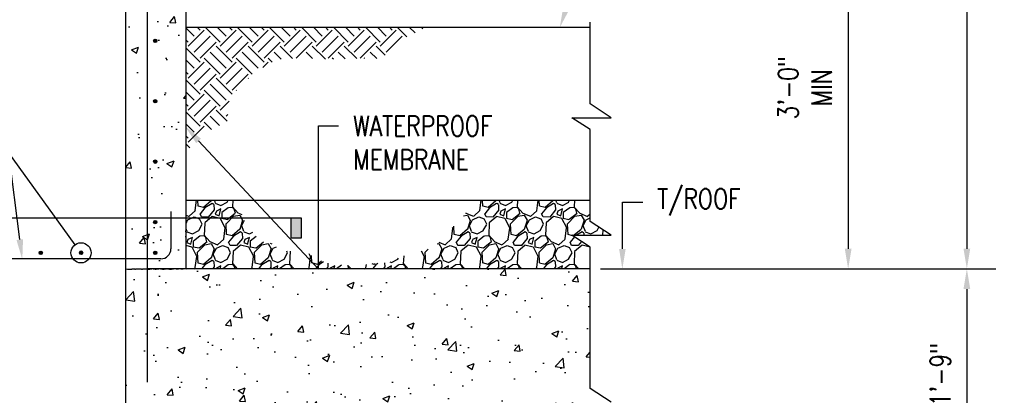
# Model space of a CAD drawing. Header units: inches. Extents: x 724 to 1800, y 17 to 339.
# Tile 6 of 33: x 891 to 989, y 125 to 162. Entities that reach past the tile are written whole.
import ezdxf
from ezdxf import colors
from ezdxf.entities.mleader import LeaderData, LeaderLine
from ezdxf.enums import TextEntityAlignment as Align
from ezdxf.math import Vec2, Vec3

# ---------------------------------------------------------------- set-up
doc = ezdxf.new("R2010")
doc.units = ezdxf.units.IN
doc.header["$MEASUREMENT"] = 0
doc.layers.get('Defpoints').update_dxf_attribs({"color": 6})
for name, color, linetype in [('A-DETL-MEDM', 3, 'Continuous'), ('A-WALL-PATT', 8, 'Continuous'), ('G-ANNO-SYMB', 2, 'Continuous'), ('G-ANNO-TEXT', 2, 'Continuous'), ('M-DETL-HVY', 4, 'Continuous'), ('S-ANNO-DIMS', 1, 'Continuous'), ('S-ANNO-SYMB', 2, 'Continuous'), ('S-ANNO-TEXT', 2, 'Continuous')]:
    doc.layers.add(name, color=color, linetype=linetype)
doc.styles.add('Annotative', font='romans.shx', dxfattribs={"width": 0.8, "height": 0.125})
doc.styles.add('Arial', font='romans.shx', dxfattribs={"width": 0.8})
doc.styles.add('ROMANS', font='romans.shx', dxfattribs={"width": 0.8})
doc.dimstyles.new('Annotative', dxfattribs={"dimscale": 0, "dimtxt": 0.125, "dimasz": 0.125, "dimexe": 0.18, "dimexo": 0.0625, "dimgap": 0.09, "dimtad": 1, "dimdec": 3, "dimzin": 3, "dimdsep": 46, "dimlunit": 4, "dimtxsty": 'Annotative', "dimcen": 0.09, "dimclrt": 2, "dimazin": 2, "dimtfac": 1, "dimtdec": 3, "dimtmove": 0, "dimatfit": 0, "dimfxl": 1, "dimtfill": 1, "dimfrac": 2, "dimtolj": 1, "dimtzin": 0, "dimarcsym": 0})

# ---------------------------------------------------------------- blocks, each defined once
blk = doc.blocks.new('*D50')
at = {"layer": 'Defpoints', "color": 0, "transparency": 16777216}
for p in [(905.367, 215.404), (947.801, 137.404), (985.227, 137.404)]:
    blk.add_point(p, dxfattribs=at)
at = {"layer": 'S-ANNO-DIMS', "color": 0, "lineweight": -2, "transparency": 16777216}
for p, q in [((906.367, 215.404), (988.107, 215.404)), ((948.801, 137.404), (988.107, 137.404))]:
    blk.add_line(p, q, dxfattribs=at)
at = {"layer": 'S-ANNO-DIMS', "color": 1, "lineweight": -2, "transparency": 16777216}
blk.add_line((985.227, 213.404), (985.227, 139.404), dxfattribs=at)
at = {"layer": 'S-ANNO-DIMS', "color": 1, "transparency": 16777216}
for points in [[(984.894, 213.404), (985.561, 213.404), (985.227, 215.404)], [(984.894, 139.404), (985.561, 139.404), (985.227, 137.404)]]:
    blk.add_solid(points, dxfattribs=at)
at = {"layer": 'S-ANNO-DIMS', "color": 2, "transparency": 16777216, "insert": (982.597, 176.404), "char_height": 2, "attachment_point": 5, "rotation": 90, "style": 'Annotative', "bg_fill": 3, "box_fill_scale": 1.25, "bg_fill_color": 256, "bg_fill_true_color": 13158600, "bg_fill_transparency": 0}
blk.add_mtext('\\A1;6\'-6"', dxfattribs=at)
blk = doc.blocks.new('*D49')
at = {"layer": 'Defpoints', "color": 0, "transparency": 16777216}
for p in [(947.801, 137.404), (947.801, 116.404), (985.227, 116.404)]:
    blk.add_point(p, dxfattribs=at)
at = {"layer": 'S-ANNO-DIMS', "color": 0, "lineweight": -2, "transparency": 16777216}
for p, q in [((948.801, 137.404), (988.107, 137.404)), ((948.801, 116.404), (988.107, 116.404))]:
    blk.add_line(p, q, dxfattribs=at)
at = {"layer": 'S-ANNO-DIMS', "color": 1, "lineweight": -2, "transparency": 16777216}
blk.add_line((985.227, 135.404), (985.227, 118.404), dxfattribs=at)
at = {"layer": 'S-ANNO-DIMS', "color": 1, "transparency": 16777216}
for points in [[(984.894, 135.404), (985.561, 135.404), (985.227, 137.404)], [(984.894, 118.404), (985.561, 118.404), (985.227, 116.404)]]:
    blk.add_solid(points, dxfattribs=at)
at = {"layer": 'S-ANNO-DIMS', "color": 2, "transparency": 16777216, "insert": (982.597, 126.904), "char_height": 2, "attachment_point": 5, "rotation": 90, "style": 'Annotative', "bg_fill": 3, "box_fill_scale": 1.25, "bg_fill_color": 256, "bg_fill_true_color": 13158600, "bg_fill_transparency": 0}
blk.add_mtext('\\A1;1\'-9"', dxfattribs=at)
blk = doc.blocks.new('*U43')
at = {"lineweight": -3}
blk.add_hatch(color=256, dxfattribs=at).paths.add_polyline_path([(-5.5346, 0), (-5.5971, 0), (-5.5971, -0.125), (-5.5346, -0.125)])
h = blk.add_hatch(color=256, dxfattribs=at)
edge = h.paths.add_edge_path()
edge.add_line((0.3125, 0), (0.4947, 0))
edge.add_line((0.4947, 0), (0, -0.4947))
edge.add_line((0, -0.4947), (-0.4947, 0))
edge.add_line((-0.4947, 0), (-0.3125, 0))
edge.add_arc((0, 0), 0.3125, 180, 360)
at = {"linetype": 'Continuous', "lineweight": -3}
blk.add_line((-0.3125, 0), (-5.5971, 0), dxfattribs=at)
at = {"lineweight": -3}
for p, q in [((-0.4947, 0), (0, -0.4947)), ((-0.3125, 0), (0.3125, 0)), ((0, -0.4947), (0.4947, 0))]:
    blk.add_line(p, q, dxfattribs=at)
at = {"lineweight": -3, "flags": 128}
blk.add_lwpolyline([(-5.5346, 0), (-5.5971, 0), (-5.5971, -0.125), (-5.5346, -0.125), (-5.5346, 0)], close=True, dxfattribs=at)
blk.add_lwpolyline([(0.3125, 0), (0.4947, 0), (0, -0.4947), (-0.4947, 0), (-0.3125, 0, 1), (0.3125, 0)], format="xyb", close=True, dxfattribs=at)
blk.add_lwpolyline([(0.3125, -0.0156), (0.3125, -0.0156)], dxfattribs=at)
blk.add_lwpolyline([(0.3125, -0.0156), (0.3125, -0.0156)], dxfattribs=at)
at = {"lineweight": -3}
blk.add_circle((0, 0), 0.3125, dxfattribs=at)
at = {"linetype": 'Continuous', "lineweight": -3, "style": 'Arial'}
blk.add_attdef('X#', text='', height=0.0938, dxfattribs=at).set_placement((0, 0.0469), align=Align.BOTTOM_CENTER)
blk.add_attdef('X-###', text='', height=0.0938, dxfattribs=at).set_placement((0, -0.0469), align=Align.TOP_CENTER)
blk = doc.blocks.new('_DotBlank')
at = {"color": 0, "linetype": 'ByBlock', "lineweight": -2}
blk.add_line((-0.5, 0), (-1, 0), dxfattribs=at)
blk.add_circle((0, 0), 0.5, dxfattribs=at)
blk = doc.blocks.new('*D62')
at = {"layer": 'Defpoints', "color": 0, "transparency": 16777216}
for p in [(907.617, 173.404), (947.801, 137.404), (973.43, 137.404)]:
    blk.add_point(p, dxfattribs=at)
at = {"layer": 'S-ANNO-DIMS', "color": 0, "lineweight": -2, "transparency": 16777216}
for p, q in [((908.617, 173.404), (976.31, 173.404)), ((948.801, 137.404), (976.31, 137.404))]:
    blk.add_line(p, q, dxfattribs=at)
at = {"layer": 'S-ANNO-DIMS', "color": 1, "lineweight": -2, "transparency": 16777216}
blk.add_line((973.43, 171.404), (973.43, 139.404), dxfattribs=at)
at = {"layer": 'S-ANNO-DIMS', "color": 1, "transparency": 16777216}
for points in [[(973.097, 171.404), (973.763, 171.404), (973.43, 173.404)], [(973.097, 139.404), (973.763, 139.404), (973.43, 137.404)]]:
    blk.add_solid(points, dxfattribs=at)
at = {"layer": 'S-ANNO-DIMS', "color": 2, "transparency": 16777216, "insert": (969.133, 155.404), "char_height": 2, "attachment_point": 5, "rotation": 90, "style": 'Annotative', "bg_fill": 3, "box_fill_scale": 1.25, "bg_fill_color": 256, "bg_fill_true_color": 13158600, "bg_fill_transparency": 0}
blk.add_mtext('\\A1;3\'-0"\\PMIN', dxfattribs=at)

msp = doc.modelspace()

# ---------------------------------------------------------------- hatches: boundary and pattern name
at = {"layer": 'A-WALL-PATT'}
h = msp.add_hatch(dxfattribs=at)
h.set_pattern_fill('AR-CONC', color=8, style=0)
h.set_pattern_definition([(50, (-13.7514, -16.6683), (7.172602, -0.62752), [0.75, -8.25]), (355, (-13.7514, -16.668), (-1.387513, 7.52192), [0.6, -6.6]), (100.45144, (-13.154, -16.7206), (5.78509, 6.8944), [0.6374, -7.01142]), (46.1842, (-13.751, -14.668), (10.67241, -1.65519), [1.125, -12.375]), (96.6356, (-12.862, -14.806), (9.34662, 9.74119), [0.9561, -10.51714]), (351.1842, (-13.751, -14.668), (9.34662, 9.74119), [0.9, -9.9]), (21, (-12.7514, -15.1683), (5.96907, -4.02619), [0.75, -8.25]), (326, (-12.7514, -15.168), (2.433153, 7.2515), [0.6, -6.6]), (71.45144, (-12.254, -15.504), (8.402224, 3.22531), [0.6374, -7.01142]), (37.5, (-13.7514, -16.6683), (0.1215986, 3.3289385), [0, -6.52, 0, -6.7, 0, -6.625]), (7.5, (-13.7514, -16.6683), (2.630695, 3.944117), [0, -3.82, 0, -6.37, 0, -2.525]), (327.5, (-15.9814, -16.6683), (5.338224, -0.225549), [0, -2.5, 0, -7.8, 0, -10.35]), (317.5, (-16.9814, -16.6683), (5.831862, 1.00105), [0, -3.25, 0, -5.18, 0, -7.35])])
h.paths.add_polyline_path([(901.6174, 104.9994), (921.6174, 107.9462), (921.6174, 113.576), (928.4458, 116.4044), (947.8008, 116.4044), (947.8008, 122.9493), (945.9674, 124.1593), (949.8841, 124.1593), (947.8008, 125.5343), (947.8008, 137.4044), (907.6174, 137.4044), (907.6174, 170.8419), (907.1174, 170.8419), (907.1174, 172.5919), (906.8049, 172.9044), (905.0549, 172.9044), (905.0549, 173.4044), (901.6174, 173.4044), (901.6174, 125.0652)])
h = msp.add_hatch(dxfattribs=at)
h.set_pattern_fill('EARTH', color=8, scale=9, angle=45)
h.set_pattern_definition([(45, (-13.7514, -16.6683), (0, 3.1819805), [2.25, -2.25]), (45, (-14.348, -16.0717), (0, 3.1819805), [2.25, -2.25]), (45, (-14.9447, -15.475), (0, 3.1819805), [2.25, -2.25]), (135, (-14.9447, -15.0774), (-3.1819805, 4e-16), [2.25, -2.25]), (135, (-14.348, -14.4807), (-3.1819805, 4e-16), [2.25, -2.25]), (135, (-13.7514, -13.884), (-3.1819805, 4e-16), [2.25, -2.25])])
h.paths.add_polyline_path([(907.733, 149.1285), (909.2017, 150.7848), (911.6861, 151.9879), (911.9205, 154.2848), (913.1236, 155.7223), (914.7798, 157.1442), (916.6705, 158.2067), (919.2486, 158.3785), (921.8736, 158.2067), (924.6392, 158.3004), (926.6705, 158.3004), (927.858, 158.8473), (928.7017, 160.0504), (930.6236, 160.9723), (931.4517, 161.4254), (907.6392, 161.3785), (907.6392, 149.1442)])
h = msp.add_hatch(dxfattribs=at)
h.set_pattern_fill('GRAVEL', color=8, scale=4, angle=45)
h.set_pattern_definition([(273.012788, (-14.54337, -11.80345), (2.828427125, -48.08326112), [0.538144, -53.276352]), (229.96974, (-14.51509, -12.34085), (31.112698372, 36.769552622), [0.923472, -91.423699]), (177.510447, (-15.10906, -13.04796), (59.39696962, -2.828427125), [0.651152, -64.46413]), (312.27369, (-15.50504, -14.85815), (-53.74011537, 59.39696962), [0.840952, -83.254232]), (337.833654, (-14.93935, -15.4804), (-48.08326112, 19.798989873), [0.82462, -81.637493]), (42.27369, (-14.17568, -15.79153), (-59.39696962, -53.74011537), [0.840952, -83.254232]), (82.69424, (-13.55342, -15.22584), (-8.485281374, -65.05382387), [1.112116, -110.099394]), (117.255328, (-13.412, -14.12276), (-42.426406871, 82.024386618), [1.049952, -103.945286]), (166.429566, (-13.89284, -13.18938), (-59.39696962, 14.142135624), [0.8438, -83.536292]), (220.23636, (-14.71308, -12.9914), (33.9411255, 28.28427125), [0.963328, -47.20305]), (267.397438, (-15.44847, -13.61364), (-2.828427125, -65.05382387), [1.245792, -123.3335]), (183.814075, (-12.6766, -12.0863), (-36.76955262, -2.82842712), [0.425204, -42.09538]), (216.469234, (-13.10088, -12.11457), (42.42640687, 31.112698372), [0.808948, -80.086046]), (270, (-13.7514, -12.5954), (2.828427, -2.828427), [0.565684, -5.09117]), (248.19859, (-14.2888, -12.454), (8.48528137, 19.79898987), [0.304632, -30.15846]), (336.80141, (-14.40195, -12.7368), (-11.3137085, 5.65685425), [0.430812, -21.109847]), (75.96376, (-14.006, -12.9065), (2.82842712, 14.1421356), [0.699716, -22.624092]), (206.56505, (-13.8363, -12.2277), (8.4852814, 2.8284271), [0.505964, -12.143147]), (61.38954, (-16.04244, -14.37732), (19.798989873, 36.76955262), [0.7088, -70.17138]), (115.346176, (-15.70303, -13.75506), (19.79898987, -42.42640687), [0.594644, -58.869631]), (338.19859, (-14.40195, -11.66203), (-19.79898987, 8.48528137), [0.60926, -29.853832]), (28.61046, (-13.83627, -11.8883), (-36.76955262, -19.798989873), [0.7088, -70.17138]), (24.443955, (-14.2888, -16.13094), (-19.79898987, -8.48528137), [0.68352, -33.492495]), (339.77514, (-13.66656, -15.8481), (-45.254833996, 16.97056275), [0.572712, -56.698572]), (111.80141, (-11.54524, -14.46217), (-8.48528137, 19.79898987), [0.60926, -29.853832]), (62.354025, (-11.77151, -13.89648), (-25.45584412, -48.08326112), [0.670524, -66.381694]), (114.443955, (-12.93117, -15.8481), (8.48528137, -19.79898987), [0.34176, -33.834255]), (146.30993, (-11.71495, -14.6319), (-14.1421356, 8.4852814), [0.20396, -20.192118]), (210.96376, (-11.8847, -14.5187), (11.3137085, 5.65685425), [0.82462, -15.667803]), (231.009006, (-12.59176, -14.943), (25.455844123, 31.11269837), [0.7642, -75.655693]), (348.69007, (-13.7514, -13.1611), (-8.4852814, 2.8284271), [0.576888, -13.845317]), (38.157227, (-13.18573, -13.27423), (53.74011537, 42.42640687), [1.007176, -99.71025]), (105.945396, (-12.39377, -12.65198), (8.48528137, -31.11269837), [0.411824, -40.770697]), (135, (-12.507, -12.256), (-5.656854, 4e-16), [0.24, -3.76]), (165.256437, (-12.73318, -14.91472), (31.11269837, -8.48528137), [0.555696, -55.01408]), (93.012788, (-13.27058, -14.7733), (-2.828427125, 48.08326112), [1.076288, -52.738208]), (45, (-13.327, -13.6985), (0, 5.656854), [1.04, -2.96]), (10.304846, (-12.59176, -12.9631), (48.08326112, 8.485281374), [0.632456, -62.613097]), (299.054604, (-11.9695, -12.84997), (8.48528137, -14.14213562), [0.582408, -28.538032]), (252.645975, (-11.68666, -13.35908), (-25.455844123, -82.024386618), [0.94826, -93.877897]), (220.426079, (-11.9695, -14.26418), (-39.597979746, -33.941125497), [1.003196, -99.316294])])
h.paths.add_polyline_path([(907.6174, 137.4044), (907.6174, 144.2169), (912.4517, 144.2169), (913.483, 142.1285), (914.9205, 140.1598), (916.0611, 139.9567), (917.1861, 139.2223), (919.7642, 138.9723), (920.608, 138.3317), (922.2798, 137.7848), (924.1548, 137.7379), (926.3892, 137.9254), (927.6705, 138.0348), (929.2017, 138.6754), (932.2642, 139.5192), (933.7017, 141.1442), (934.983, 142.3317), (936.1236, 144.1129), (936.1236, 144.2169), (947.8008, 144.2169), (947.8008, 142.1132), (949.8841, 140.7382), (945.9674, 140.7382), (947.8008, 139.5716), (947.8008, 137.4044)])
at = {"layer": 'M-DETL-HVY'}
for points in [[(904.5595, 159.8936), (904.6027, 159.8993), (904.6429, 159.9159), (904.6774, 159.9424), (904.7039, 159.977), (904.7205, 160.0171), (904.7262, 160.0603), (904.7205, 160.1034), (904.7039, 160.1436), (904.6774, 160.1781), (904.6429, 160.2046), (904.6027, 160.2213), (904.5595, 160.227), (904.5164, 160.2213), (904.4762, 160.2046), (904.4417, 160.1781), (904.4152, 160.1436), (904.3985, 160.1034), (904.3929, 160.0603), (904.3985, 160.0171), (904.4152, 159.977), (904.4417, 159.9424), (904.4762, 159.9159), (904.5164, 159.8993)], [(904.5595, 153.8936), (904.6027, 153.8993), (904.6429, 153.9159), (904.6774, 153.9424), (904.7039, 153.977), (904.7205, 154.0171), (904.7262, 154.0603), (904.7205, 154.1034), (904.7039, 154.1436), (904.6774, 154.1781), (904.6429, 154.2046), (904.6027, 154.2213), (904.5595, 154.227), (904.5164, 154.2213), (904.4762, 154.2046), (904.4417, 154.1781), (904.4152, 154.1436), (904.3985, 154.1034), (904.3929, 154.0603), (904.3985, 154.0171), (904.4152, 153.977), (904.4417, 153.9424), (904.4762, 153.9159), (904.5164, 153.8993)], [(904.5595, 147.8936), (904.6027, 147.8993), (904.6429, 147.9159), (904.6774, 147.9424), (904.7039, 147.977), (904.7205, 148.0171), (904.7262, 148.0603), (904.7205, 148.1034), (904.7039, 148.1436), (904.6774, 148.1781), (904.6429, 148.2046), (904.6027, 148.2213), (904.5595, 148.227), (904.5164, 148.2213), (904.4762, 148.2046), (904.4417, 148.1781), (904.4152, 148.1436), (904.3985, 148.1034), (904.3929, 148.0603), (904.3985, 148.0171), (904.4152, 147.977), (904.4417, 147.9424), (904.4762, 147.9159), (904.5164, 147.8993)], [(904.5595, 141.8936), (904.6027, 141.8993), (904.6429, 141.9159), (904.6774, 141.9424), (904.7039, 141.977), (904.7205, 142.0171), (904.7262, 142.0603), (904.7205, 142.1034), (904.7039, 142.1436), (904.6774, 142.1781), (904.6429, 142.2046), (904.6027, 142.2213), (904.5595, 142.227), (904.5164, 142.2213), (904.4762, 142.2046), (904.4417, 142.1781), (904.4152, 142.1436), (904.3985, 142.1034), (904.3929, 142.0603), (904.3985, 142.0171), (904.4152, 141.977), (904.4417, 141.9424), (904.4762, 141.9159), (904.5164, 141.8993)], [(893.182, 138.8364), (893.2251, 138.842), (893.2653, 138.8587), (893.2999, 138.8852), (893.3263, 138.9197), (893.343, 138.9599), (893.3487, 139.003), (893.343, 139.0462), (893.3263, 139.0864), (893.2999, 139.1209), (893.2653, 139.1474), (893.2251, 139.164), (893.182, 139.1697), (893.1389, 139.164), (893.0987, 139.1474), (893.0642, 139.1209), (893.0377, 139.0864), (893.021, 139.0462), (893.0153, 139.003), (893.021, 138.9599), (893.0377, 138.9197), (893.0642, 138.8852), (893.0987, 138.8587), (893.1389, 138.842)], [(897.182, 138.8364), (897.2251, 138.842), (897.2653, 138.8587), (897.2999, 138.8852), (897.3263, 138.9197), (897.343, 138.9599), (897.3487, 139.003), (897.343, 139.0462), (897.3263, 139.0864), (897.2999, 139.1209), (897.2653, 139.1474), (897.2251, 139.164), (897.182, 139.1697), (897.1389, 139.164), (897.0987, 139.1474), (897.0642, 139.1209), (897.0377, 139.0864), (897.021, 139.0462), (897.0153, 139.003), (897.021, 138.9599), (897.0377, 138.9197), (897.0642, 138.8852), (897.0987, 138.8587), (897.1389, 138.842)], [(904.5595, 138.8364), (904.6027, 138.842), (904.6429, 138.8587), (904.6774, 138.8852), (904.7039, 138.9197), (904.7205, 138.9599), (904.7262, 139.003), (904.7205, 139.0462), (904.7039, 139.0864), (904.6774, 139.1209), (904.6429, 139.1474), (904.6027, 139.164), (904.5595, 139.1697), (904.5164, 139.164), (904.4762, 139.1474), (904.4417, 139.1209), (904.4152, 139.0864), (904.3985, 139.0462), (904.3929, 139.003), (904.3985, 138.9599), (904.4152, 138.9197), (904.4417, 138.8852), (904.4762, 138.8587), (904.5164, 138.842)]]:
    msp.add_hatch(color=256, dxfattribs=at).paths.add_polyline_path(points)

# ---------------------------------------------------------------- linework, layer by layer
at = {"layer": 'A-DETL-MEDM'}
for p, q in [((907.6174, 161.4044), (947.8008, 161.4044)), ((907.6174, 144.2169), (947.8008, 144.2169))]:
    msp.add_line(p, q, dxfattribs=at)
at = {"layer": 'M-DETL-HVY'}
for p, q in [((901.6174, 41.2063), (901.6174, 209.4044)), ((907.6174, 137.4044), (907.6174, 207.4044)), ((903.7424, 172.7169), (903.7424, 126.1544)), ((906.1174, 143.0919), (906.1174, 139.4044)), ((905.1174, 138.4044), (873.6799, 138.4044)), ((901.6174, 137.4044), (901.7883, 137.3834)), ((901.7883, 137.3834), (901.9257, 137.3721)), ((901.9257, 137.3721), (902.0344, 137.3686)), ((902.0344, 137.3686), (902.119, 137.3709)), ((902.119, 137.3709), (902.1842, 137.3772)), ((902.1842, 137.3772), (902.2346, 137.3855)), ((902.2346, 137.3855), (902.2748, 137.394)), ((902.2748, 137.394), (902.3095, 137.4007)), ((902.3095, 137.4007), (902.3427, 137.4042)), ((902.3427, 137.4042), (902.3752, 137.4048)), ((902.3752, 137.4048), (902.4073, 137.4032)), ((902.4073, 137.4032), (902.4392, 137.4002)), ((902.4392, 137.4002), (902.471, 137.3966)), ((902.471, 137.3966), (902.5029, 137.3931)), ((902.5029, 137.3931), (902.5351, 137.3904)), ((902.5351, 137.3904), (902.5679, 137.3893)), ((902.5679, 137.3893), (902.6014, 137.3904)), ((902.6014, 137.3904), (902.6357, 137.3933)), ((902.6357, 137.3933), (902.6711, 137.3973)), ((902.6711, 137.3973), (902.7078, 137.4019)), ((902.7078, 137.4019), (902.7459, 137.4066)), ((902.7459, 137.4066), (902.7855, 137.4106)), ((902.7855, 137.4106), (902.827, 137.4135)), ((902.827, 137.4135), (902.8704, 137.4145)), ((902.8704, 137.4145), (902.9158, 137.4135)), ((902.9158, 137.4135), (902.9627, 137.4106)), ((902.9627, 137.4106), (903.0107, 137.4066)), ((903.0107, 137.4066), (903.0591, 137.4019)), ((903.0591, 137.4019), (903.1074, 137.3973)), ((903.1074, 137.3973), (903.155, 137.3933)), ((903.155, 137.3933), (903.2014, 137.3904)), ((903.2014, 137.3904), (903.246, 137.3893)), ((903.246, 137.3893), (903.2884, 137.3904)), ((903.2884, 137.3904), (903.3291, 137.3932)), ((903.3291, 137.3932), (903.3687, 137.3972)), ((903.3687, 137.3972), (903.4079, 137.4016)), ((903.4079, 137.4016), (903.4474, 137.406)), ((903.4474, 137.406), (903.4877, 137.4095)), ((903.4877, 137.4095), (903.5296, 137.4118)), ((903.5296, 137.4118), (903.5736, 137.412)), ((903.5736, 137.412), (903.6203, 137.4099)), ((903.6203, 137.4099), (903.6692, 137.4059)), ((903.6692, 137.4059), (903.7195, 137.4008)), ((903.7195, 137.4008), (903.7706, 137.3953)), ((947.8008, 137.4044), (903.7424, 137.4044)), ((903.7706, 137.3953), (903.8218, 137.3902)), ((903.8218, 137.3902), (903.8725, 137.3862)), ((903.8725, 137.3862), (903.9219, 137.3839)), ((903.9219, 137.3839), (903.9694, 137.3843)), ((903.9694, 137.3843), (904.0145, 137.3877)), ((904.0145, 137.3877), (904.0572, 137.3935)), ((904.0572, 137.3935), (904.098, 137.4009)), ((904.098, 137.4009), (904.137, 137.4089)), ((904.137, 137.4089), (904.1746, 137.4166)), ((904.1746, 137.4166), (904.2111, 137.4233)), ((904.2111, 137.4233), (904.2468, 137.4279)), ((904.2468, 137.4279), (904.2819, 137.4296)), ((904.2819, 137.4296), (904.3169, 137.4279)), ((904.3169, 137.4279), (904.352, 137.4234)), ((904.352, 137.4234), (904.3878, 137.4169)), ((904.3878, 137.4169), (904.4247, 137.4095)), ((904.4247, 137.4095), (904.4631, 137.4021)), ((904.4631, 137.4021), (904.5035, 137.3956)), ((904.5035, 137.3956), (904.5463, 137.3911)), ((904.5463, 137.3911), (904.592, 137.3893)), ((904.592, 137.3893), (904.6408, 137.3911)), ((904.6408, 137.3911), (904.6922, 137.3956)), ((904.6922, 137.3956), (904.7455, 137.402)), ((904.7455, 137.402), (904.7999, 137.4092)), ((904.7999, 137.4092), (904.8549, 137.4163)), ((904.8549, 137.4163), (904.9096, 137.4223)), ((904.9096, 137.4223), (904.9634, 137.4262)), ((904.9634, 137.4262), (905.0155, 137.4271)), ((905.0155, 137.4271), (905.0654, 137.4244)), ((905.0654, 137.4244), (905.1132, 137.4186)), ((905.1132, 137.4186), (905.1593, 137.4109)), ((905.1593, 137.4109), (905.1928, 137.4044)), ((905.2039, 137.4023), (905.2473, 137.3937)), ((905.2473, 137.3937), (905.2898, 137.3864)), ((905.2898, 137.3864), (905.3318, 137.3812)), ((905.3318, 137.3812), (905.3734, 137.3793)), ((905.3734, 137.3793), (905.415, 137.3812)), ((905.415, 137.3812), (905.4565, 137.3864)), ((905.4565, 137.3864), (905.498, 137.3937)), ((905.498, 137.3937), (905.5394, 137.4023)), ((905.5394, 137.4023), (905.5807, 137.4109)), ((905.5807, 137.4109), (905.6219, 137.4186)), ((905.6219, 137.4186), (905.6628, 137.4244)), ((905.6628, 137.4244), (905.7036, 137.4271)), ((905.7036, 137.4271), (905.7441, 137.4262)), ((905.7441, 137.4262), (905.7845, 137.4222)), ((905.7845, 137.4222), (905.8246, 137.4159)), ((905.8246, 137.4159), (905.8646, 137.4082)), ((905.8646, 137.4082), (905.9045, 137.4001)), ((905.9045, 137.4001), (905.9443, 137.3924)), ((905.9443, 137.3924), (905.984, 137.386)), ((905.984, 137.386), (906.0237, 137.3818)), ((906.0237, 137.3818), (906.0634, 137.3804)), ((906.0634, 137.3804), (906.1026, 137.3817)), ((906.1026, 137.3817), (906.1412, 137.3851)), ((906.1412, 137.3851), (906.1787, 137.3903)), ((906.1787, 137.3903), (906.2148, 137.3968)), ((906.2148, 137.3968), (906.2492, 137.4041)), ((906.2492, 137.4041), (906.2814, 137.4119)), ((906.2814, 137.4119), (906.3261, 137.4181)), ((906.3261, 137.4181), (906.3723, 137.4243)), ((906.3723, 137.4243), (906.4195, 137.4295)), ((906.4195, 137.4295), (906.4668, 137.4329)), ((906.4668, 137.4329), (906.5136, 137.4336)), ((906.5136, 137.4336), (906.6269, 137.401)), ((906.6269, 137.401), (906.6589, 137.3994)), ((906.6589, 137.3994), (906.695, 137.4009)), ((906.695, 137.4009), (906.7346, 137.4049)), ((906.7346, 137.4049), (906.7771, 137.4104)), ((906.7771, 137.4104), (906.8218, 137.4167)), ((906.8218, 137.4167), (906.8681, 137.4229)), ((906.8681, 137.4229), (906.9152, 137.4281)), ((906.9152, 137.4281), (906.9625, 137.4315)), ((906.9625, 137.4315), (907.0093, 137.4322)), ((907.0093, 137.4322), (907.055, 137.4296)), ((907.055, 137.4296), (907.0993, 137.4247)), ((907.0993, 137.4247), (907.1419, 137.4184)), ((907.1419, 137.4184), (907.1826, 137.412)), ((907.1826, 137.412), (907.2212, 137.4065)), ((907.2212, 137.4065), (907.2574, 137.4031)), ((907.2574, 137.4031), (907.2911, 137.4029)), ((907.2911, 137.4029), (907.3219, 137.407)), ((907.3219, 137.407), (907.4344, 137.4482)), ((907.4344, 137.4482), (907.4689, 137.452)), ((907.4689, 137.452), (907.5096, 137.4477)), ((907.5096, 137.4477), (907.5585, 137.4327)), ((907.5585, 137.4327), (907.6174, 137.4044))]:
    msp.add_line(p, q, dxfattribs=at)
for centre in [(904.5574, 160.0554), (904.5574, 154.0554), (904.5574, 148.0554), (904.5574, 142.0554), (893.1799, 138.9982), (897.1799, 138.9982), (904.5574, 138.9982)]:
    msp.add_circle(centre, 0.1667, dxfattribs=at)
for centre, radius, start, end in [((897.1799, 138.9982), 0.1667, 0, 180), ((905.1174, 139.4044), 1, 270, 0)]:
    msp.add_arc(centre, radius, start, end, dxfattribs=at)
at = {"layer": 'S-ANNO-SYMB'}
for p, q in [((947.8008, 153.7859), (947.8008, 161.917)), ((949.8841, 152.4109), (947.8008, 153.7859)), ((947.8008, 151.2443), (945.9674, 152.4109)), ((945.9674, 152.4109), (949.8841, 152.4109)), ((947.8008, 142.1132), (947.8008, 151.2443)), ((949.8841, 140.7382), (947.8008, 142.1132)), ((947.8008, 139.5716), (945.9674, 140.7382)), ((945.9674, 140.7382), (949.8841, 140.7382)), ((947.8008, 125.5343), (947.8008, 139.5716)), ((949.8841, 124.1593), (947.8008, 125.5343))]:
    msp.add_line(p, q, dxfattribs=at)

# ---------------------------------------------------------------- leaders
at = {"layer": 'G-ANNO-TEXT'}
ml = msp.add_multileader_mtext('Standard', dxfattribs=at)
ml.set_content('T/GRADE', color=256, style='Annotative')
ml.set_leader_properties(color=1, linetype='ByLayer', lineweight=-1)
ml.build(insert=Vec2(0, 0))
ml.multileader.update_dxf_attribs({"text_right_attachment_type": 3, "dogleg_length": 0.125, "arrow_head_size": 2, "scale": 16})
ctx = ml.context
ctx.base_point, ctx.scale, ctx.char_height, ctx.arrow_head_size, ctx.landing_gap_size, ctx.plane_origin = Vec3(952.8773, 168.0348), 16, 2, 2, 1.44, Vec3(945.831, 144.3796)
ctx.right_attachment = 3
notes = []
notes.append((ctx, [(0, (1, 1, 0), (947.0397, 168.0348), (1, 0), 5.8376, [(0, [(944.7698, 161.3942)], 0, [])])]))
ctx.mtext.insert, ctx.mtext.width, ctx.mtext.defined_height, ctx.mtext.flow_direction = Vec3(954.3173, 169.3681), 10.037433, 10.5875, 5
ml = msp.add_multileader_mtext('Standard', dxfattribs=at)
ml.set_content('T/ROOF', color=256, style='Annotative')
ml.set_leader_properties(color=1, linetype='ByLayer', lineweight=-1)
ml.build(insert=Vec2(0, 0))
ml.multileader.update_dxf_attribs({"text_right_attachment_type": 3, "dogleg_length": 0.125, "arrow_head_size": 2, "scale": 16})
ctx = ml.context
ctx.base_point, ctx.scale, ctx.char_height, ctx.arrow_head_size, ctx.landing_gap_size, ctx.plane_origin = Vec3(953.0047, 144.0348), 16, 2, 2, 1.44, Vec3(945.831, 120.3796)
ctx.right_attachment = 3
notes.append((ctx, [(0, (1, 1, 0), (951.0047, 144.0348), (1, 0), 2, [(0, [(950.983, 137.3942)], 0, [])])]))
ctx.mtext.insert, ctx.mtext.width, ctx.mtext.defined_height, ctx.mtext.flow_direction = Vec3(954.4447, 145.3681), 10.037433, 10.5875, 5
at = {"layer": 'S-ANNO-DIMS'}
ml = msp.add_multileader_mtext('Standard', dxfattribs=at)
ml.set_content('', color=256, style='Annotative')
ml.set_leader_properties(color=1, linetype='ByLayer', lineweight=-1)
ml.set_arrow_properties(name='DOTBLANK')
ml.build(insert=Vec2(0, 0))
ml.multileader.update_dxf_attribs({"has_dogleg": 0, "text_right_attachment_type": 3, "dogleg_length": 0.125, "arrow_head_size": 2, "scale": 16})
ctx = ml.context
ctx.base_point, ctx.scale, ctx.char_height, ctx.arrow_head_size, ctx.landing_gap_size, ctx.plane_origin = Vec3(887.1229, 148.9358), 16, 2, 2, 1.44, Vec3(897.1799, 138.9982)
ctx.right_attachment, ctx.text_align_type = 3, 2
notes.append((ctx, [(0, (1, 1, 0), (892.0029, 148.9358), (-1, 0), 2, [(0, [(897.1799, 138.9982)], 0, [])])]))
ctx.mtext.insert, ctx.mtext.alignment, ctx.mtext.flow_direction = Vec3(888.5629, 149.9358), 3, 5
for ctx, leaders in notes:
    for number, flags, end, landing, length, lines in leaders:
        leader = LeaderData()
        leader.index, (leader.has_last_leader_line, leader.has_dogleg_vector, leader.attachment_direction) = number, flags
        leader.last_leader_point, leader.dogleg_vector, leader.dogleg_length = Vec3(end), Vec3(landing), length
        for number, points, colour, breaks in lines:
            line = LeaderLine()
            line.index, line.vertices, line.color, line.breaks = number, Vec3.list(points), colors.encode_raw_color(colour), breaks
            leader.lines.append(line)
        ctx.leaders.append(leader)

# ---------------------------------------------------------------- next in the draw order: dimensions: what is measured, and where the dimension line sits
dim = msp.add_linear_dim(base=(985.2273, 137.4044), p1=(905.3674, 215.4044), p2=(947.8008, 137.4044), angle=90, dimstyle='Annotative', override={"dimpost": '\\X', "dimclrd": 1, "dimtmove": 2}, dxfattribs=at)
dim.commit()
dim.dimension.update_dxf_attribs({"geometry": '*D50', "text_midpoint": (982.5969, 176.4044)})

# ---------------------------------------------------------------- next in the draw order: block references
at = {"layer": 'G-ANNO-SYMB'}
ref = msp.add_blockref('*U43', (829.5028, 142.4679), dxfattribs=dict(at, xscale=-16, yscale=16, zscale=16))
ref.add_attrib('X-###', 'S-708', dxfattribs={"layer": 'S-ANNO-SYMB', "color": 1, "linetype": 'Continuous', "lineweight": -2, "height": 2, "style": 'ROMANS', "width": 0.8}).set_placement((829.5028, 141.7179), align=Align.TOP_CENTER)
ref.add_attrib('X#', 'A3', dxfattribs={"layer": 'S-ANNO-TEXT', "color": 1, "linetype": 'Continuous', "lineweight": -2, "height": 2, "style": 'ROMANS', "width": 0.8}).set_placement((829.5028, 143.2179), align=Align.BOTTOM_CENTER)

# ---------------------------------------------------------------- next in the draw order: dimensions: what is measured, and where the dimension line sits
at = {"layer": 'S-ANNO-DIMS'}
dim = msp.add_linear_dim(base=(985.2273, 116.4044), p1=(947.8008, 137.4044), p2=(947.8008, 116.4044), angle=90, dimstyle='Annotative', override={"dimpost": '\\X', "dimclrd": 1, "dimtmove": 2}, dxfattribs=at)
dim.commit()
dim.dimension.update_dxf_attribs({"geometry": '*D49', "text_midpoint": (982.5969, 126.9044)})

# ---------------------------------------------------------------- next in the draw order: leaders
at = {"layer": 'G-ANNO-TEXT'}
ml = msp.add_multileader_mtext('Standard', dxfattribs=at)
ml.set_content('\\A1;#5', color=256, style='Annotative')
ml.set_leader_properties(color=1, linetype='ByLayer', lineweight=-1)
ml.build(insert=Vec2(0, 0))
ml.multileader.update_dxf_attribs({"text_right_attachment_type": 3, "dogleg_length": 0.125, "arrow_head_size": 2, "scale": 16})
ctx = ml.context
ctx.base_point, ctx.scale, ctx.char_height, ctx.arrow_head_size, ctx.landing_gap_size, ctx.plane_origin = Vec3(882.4563, 149.3168), 16, 2, 2, 1.44, Vec3(862.7842, 127.9108)
ctx.right_attachment = 3
notes = []
notes.append((ctx, [(1, (1, 1, 0), (890.0029, 148.9358), (-1, 0), 2, [(0, [(891.3423, 138.3317)], 0, [])])]))
ctx.mtext.insert, ctx.mtext.width, ctx.mtext.defined_height, ctx.mtext.flow_direction = Vec3(883.8963, 150.6501), 42.171875, 10.5875, 5
for ctx, leaders in notes:
    for number, flags, end, landing, length, lines in leaders:
        leader = LeaderData()
        leader.index, (leader.has_last_leader_line, leader.has_dogleg_vector, leader.attachment_direction) = number, flags
        leader.last_leader_point, leader.dogleg_vector, leader.dogleg_length = Vec3(end), Vec3(landing), length
        for number, points, colour, breaks in lines:
            line = LeaderLine()
            line.index, line.vertices, line.color, line.breaks = number, Vec3.list(points), colors.encode_raw_color(colour), breaks
            leader.lines.append(line)
        ctx.leaders.append(leader)

# ---------------------------------------------------------------- next in the draw order: leaders
ml = msp.add_multileader_mtext('Standard', dxfattribs=at)
ml.set_content('WATERPROOF\\PMEMBRANE', color=256, style='Annotative')
ml.set_leader_properties(color=1, linetype='ByLayer', lineweight=-1)
ml.build(insert=Vec2(0, 0))
ml.multileader.update_dxf_attribs({"text_right_attachment_type": 3, "dogleg_length": 0.125, "arrow_head_size": 2, "scale": 16})
ctx = ml.context
ctx.base_point, ctx.scale, ctx.char_height, ctx.arrow_head_size, ctx.landing_gap_size, ctx.plane_origin = Vec3(922.7798, 151.5973), 16, 2, 2, 1.44, Vec3(912.8623, 147.0671)
ctx.right_attachment = 3
notes = []
notes.append((ctx, [(0, (1, 1, 0), (920.7798, 151.5973), (1, 0), 2, [(1, [(907.4986, 151.5817), (920.7955, 137.3629)], 0, [])])]))
ctx.mtext.insert, ctx.mtext.width, ctx.mtext.defined_height, ctx.mtext.flow_direction = Vec3(924.2198, 152.5973), 16.178003, 11.8375, 5
for ctx, leaders in notes:
    for number, flags, end, landing, length, lines in leaders:
        leader = LeaderData()
        leader.index, (leader.has_last_leader_line, leader.has_dogleg_vector, leader.attachment_direction) = number, flags
        leader.last_leader_point, leader.dogleg_vector, leader.dogleg_length = Vec3(end), Vec3(landing), length
        for number, points, colour, breaks in lines:
            line = LeaderLine()
            line.index, line.vertices, line.color, line.breaks = number, Vec3.list(points), colors.encode_raw_color(colour), breaks
            leader.lines.append(line)
        ctx.leaders.append(leader)

# ---------------------------------------------------------------- next in the draw order: dimensions: what is measured, and where the dimension line sits
at = {"layer": 'S-ANNO-DIMS'}
dim = msp.add_linear_dim(base=(973.4301, 137.4044), p1=(907.6174, 173.4044), p2=(947.8008, 137.4044), angle=90, text='<>\\PMIN', dimstyle='Annotative', override={"dimpost": '\\X', "dimclrd": 1, "dimtmove": 2}, dxfattribs=at)
dim.commit()
dim.dimension.update_dxf_attribs({"geometry": '*D62', "text_midpoint": (969.133, 155.4044)})

doc.saveas('drawing.dxf')
